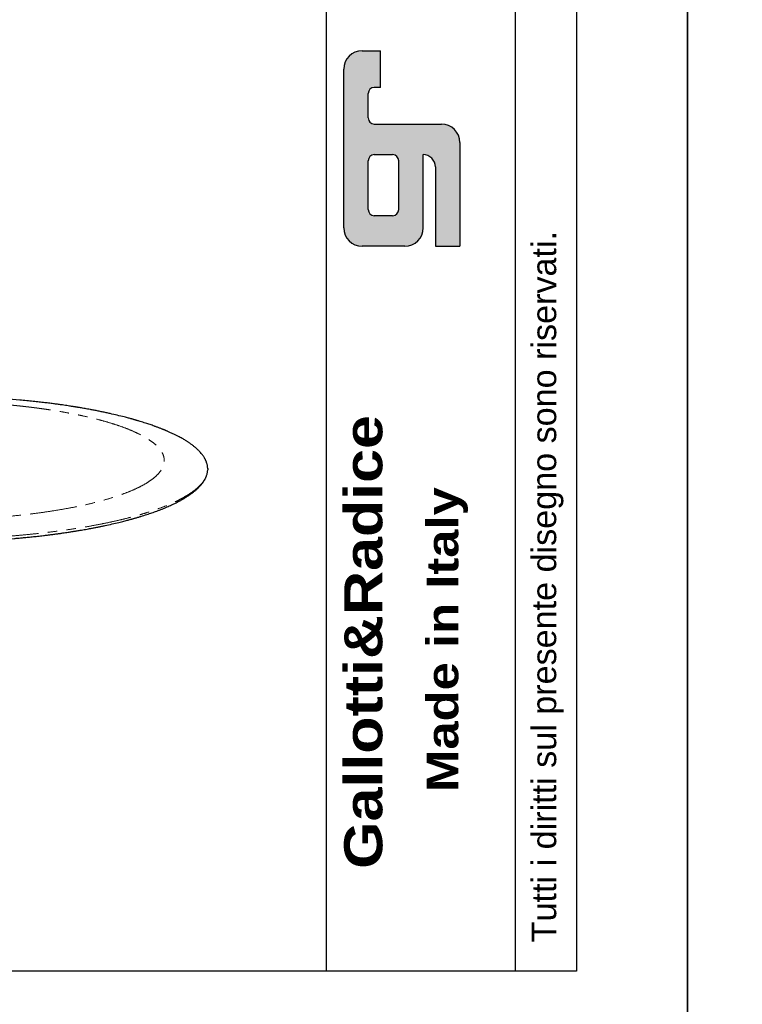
# Model space of a CAD drawing. Header units: millimetres. Extents: x -590 to 14136, y -480 to 15138.
# Tile 16 of 27: x 5417 to 6885, y 9999 to 11997. Entities that reach past the tile are written whole.
import ezdxf

# ---------------------------------------------------------------- set-up
doc = ezdxf.new("R2010")
doc.units = ezdxf.units.MM
doc.header["$LTSCALE"] = 15
doc.linetypes.add('SLD-Phantom', pattern=[12.7, 6.35, -1.27, 1.27, -1.27, 1.27, -1.27])
doc.linetypes.add('SLD-Solid', pattern=[0])
doc.styles.get("Standard").update_dxf_attribs({"font": 'GOTHIC.TTF'})

msp = doc.modelspace()

# ---------------------------------------------------------------- hatches: boundary and pattern name
h = msp.add_hatch(color=256)
h.paths.add_polyline_path([(6137.418, 11784.834, -0.41421356), (6125.022, 11797.23), (6125.022, 11846.81, -0.41421356), (6137.418, 11859.205), (6149.813, 11859.205), (6149.813, 11933.575), (6112.627, 11933.575, 0.41421356), (6075.442, 11896.39), (6075.442, 11574.119, 0.41421356), (6112.627, 11536.934), (6199.393, 11536.934, 0.41421356), (6236.578, 11574.119), (6236.578, 11722.859, -0.41421356), (6261.368, 11698.069), (6261.368, 11536.934), (6310.948, 11536.934), (6310.948, 11747.649, 0.41421356), (6273.763, 11784.834)])
h.paths.add_polyline_path([(6174.603, 11722.859, -0.41421356), (6186.998, 11710.464), (6186.998, 11611.304, -0.41421356), (6174.603, 11598.909), (6137.418, 11598.909, -0.41421356), (6125.022, 11611.304), (6125.022, 11710.464, -0.41421356), (6137.418, 11722.859)], flags=16)

# ---------------------------------------------------------------- linework, layer by layer
for p, q in [((6039.736, 12048.058), (6039.736, 10065.67)), ((6423.982, 10065.67), (6423.982, 12048.058)), ((6112.627, 11933.575), (6149.813, 11933.575)), ((6149.813, 11859.205), (6149.813, 11933.575)), ((6075.442, 11574.119), (6075.442, 11896.39)), ((6149.813, 11859.205), (6137.418, 11859.205)), ((6125.022, 11797.23), (6125.022, 11846.81)), ((6137.418, 11784.834), (6273.763, 11784.834)), ((6310.948, 11747.649), (6310.948, 11536.934)), ((6125.022, 11611.304), (6125.022, 11710.464)), ((6137.418, 11722.859), (6174.603, 11722.859)), ((6186.998, 11611.304), (6186.998, 11710.464)), ((6236.578, 11574.119), (6236.578, 11722.859)), ((6261.368, 11698.069), (6261.368, 11536.934)), ((6174.603, 11598.909), (6137.418, 11598.909)), ((6199.393, 11536.934), (6112.627, 11536.934)), ((6261.368, 11536.934), (6310.948, 11536.934))]:
    msp.add_line(p, q)
msp.add_lwpolyline([(-366.579, 15022.867), (6547.932, 15022.867), (6547.932, 10065.67), (-366.579, 10065.67)], close=True)
at = {"color": 7, "linetype": 'SLD-Solid', "lineweight": 25, "flags": 128}
msp.add_lwpolyline([(5417.456, 11224.869), (4684.541, 11291.801), (4009.392, 11353.457)], dxfattribs=at)
for centre, radius, start, end in [((6112.627, 11896.39), 37.185, 90, 180), ((6137.418, 11846.81), 12.395, 90, 180), ((6137.418, 11797.23), 12.395, 180, 270), ((6273.763, 11747.649), 37.185, 0, 90), ((6137.418, 11710.464), 12.395, 90, 180), ((6174.603, 11710.464), 12.395, 0, 90), ((6236.578, 11698.069), 24.79, 0, 90), ((6137.418, 11611.304), 12.395, 180, 270), ((6174.603, 11611.304), 12.395, 270, 0), ((6112.627, 11574.119), 37.185, 180, 270), ((6199.393, 11574.119), 37.185, 270, 0)]:
    msp.add_arc(centre, radius, start, end)
at = {"color": 8, "linetype": 'SLD-Phantom', "lineweight": 18}
for points, knots in [([(5058.383, 10988.659), (5059.034, 10988.6), (5060.334, 10988.482), (5062.288, 10988.307), (5064.245, 10988.134), (5066.203, 10987.963), (5068.164, 10987.795), (5070.127, 10987.628), (5072.092, 10987.464), (5074.06, 10987.302), (5076.029, 10987.142), (5078.001, 10986.984), (5079.975, 10986.828), (5081.952, 10986.675), (5083.93, 10986.523), (5085.911, 10986.374), (5087.894, 10986.227), (5089.879, 10986.081), (5091.867, 10985.938), (5093.857, 10985.798), (5095.848, 10985.659), (5097.843, 10985.522), (5099.839, 10985.388), (5101.838, 10985.256), (5103.838, 10985.125), (5105.841, 10984.997), (5107.847, 10984.871), (5109.854, 10984.748), (5111.864, 10984.626), (5113.876, 10984.506), (5115.89, 10984.389), (5117.906, 10984.274), (5119.925, 10984.161), (5121.946, 10984.05), (5123.969, 10983.941), (5125.994, 10983.834), (5128.022, 10983.729), (5130.051, 10983.627), (5132.083, 10983.527), (5134.117, 10983.428), (5136.154, 10983.332), (5138.193, 10983.238), (5140.233, 10983.147), (5142.276, 10983.057), (5144.322, 10982.969), (5146.369, 10982.884), (5148.419, 10982.801), (5157.637, 10982.436), (5174.075, 10981.897), (5197.814, 10981.411), (5221.621, 10981.217), (5245.456, 10981.314), (5269.244, 10981.7), (5292.908, 10982.376), (5316.41, 10983.341), (5342.296, 10984.731), (5370.378, 10986.661), (5400.388, 10989.262), (5429.647, 10992.346), (5458.039, 10995.897), (5485.432, 10999.904), (5511.708, 11004.349), (5536.769, 11009.209), (5560.493, 11014.467), (5582.778, 11020.102), (5603.545, 11026.084), (5622.687, 11032.393), (5640.123, 11039.001), (5655.798, 11045.876), (5669.624, 11052.992), (5681.542, 11060.318), (5691.522, 11067.822), (5699.5, 11075.472), (5705.441, 11083.236), (5709.344, 11091.079), (5711.167, 11098.97), (5710.903, 11106.872), (5708.578, 11114.755), (5704.176, 11122.582), (5697.718, 11130.32), (5689.254, 11137.938), (5678.797, 11145.401), (5666.392, 11152.677), (5652.115, 11159.738), (5636.004, 11166.551), (5619.617, 11172.541), (5603.502, 11177.768), (5588.096, 11182.286), (5571.814, 11186.609), (5554.683, 11190.732), (5536.765, 11194.642), (5518.111, 11198.326), (5498.75, 11201.776), (5484.233, 11204.104), (5475.062, 11205.484), (5471.492, 11206.01), (5467.906, 11206.529), (5464.305, 11207.04), (5460.689, 11207.543), (5457.057, 11208.039), (5453.409, 11208.526), (5449.747, 11209.005), (5446.068, 11209.476), (5442.375, 11209.94), (5438.666, 11210.395), (5434.941, 11210.843), (5431.201, 11211.282), (5427.446, 11211.714), (5423.675, 11212.138), (5419.889, 11212.554), (5416.088, 11212.962), (5412.271, 11213.361), (5408.438, 11213.753), (5404.591, 11214.138), (5400.727, 11214.514), (5396.849, 11214.882), (5394.253, 11215.121), (5392.954, 11215.241)], [0, 0, 0, 0, 0.00136296, 0.00272537, 0.00408726, 0.00544866, 0.00680958, 0.00817006, 0.00953012, 0.01088979, 0.01224908, 0.01360803, 0.01496665, 0.01632498, 0.01768303, 0.01904083, 0.02039842, 0.0217558, 0.02311301, 0.02447008, 0.02582702, 0.02718386, 0.02854063, 0.02989734, 0.03125404, 0.03261073, 0.03396745, 0.03532422, 0.03668107, 0.03803802, 0.03939509, 0.04075231, 0.04210971, 0.04346731, 0.04482513, 0.0461832, 0.04754154, 0.04890019, 0.05025916, 0.05161847, 0.05297816, 0.05433825, 0.05569876, 0.05705972, 0.05842114, 0.05978307, 0.06114552, 0.06250851, 0.07815264, 0.09375922, 0.10936601, 0.12501079, 0.14065493, 0.1562615, 0.17186829, 0.18751307, 0.20836009, 0.22916269, 0.25001047, 0.27085749, 0.29166009, 0.31250787, 0.33335488, 0.35415749, 0.37500527, 0.39585228, 0.41665489, 0.43750267, 0.45834968, 0.47915228, 0.50000007, 0.52084708, 0.54164968, 0.56249747, 0.58334448, 0.60414708, 0.62499487, 0.64584188, 0.66664448, 0.68749226, 0.70833928, 0.72914188, 0.74998966, 0.77083667, 0.79163928, 0.81248706, 0.8281312, 0.84373777, 0.85934456, 0.87498934, 0.89063348, 0.90624005, 0.92184684, 0.93749163, 0.94021699, 0.94294027, 0.94566167, 0.94838139, 0.95109962, 0.95381657, 0.95653242, 0.95924738, 0.96196165, 0.96467543, 0.96738891, 0.97010229, 0.97281577, 0.97552956, 0.97824385, 0.98095884, 0.98367472, 0.98639171, 0.98910998, 0.99182976, 0.99455122, 0.99727457, 1, 1, 1, 1]), ([(5798.928, 11081.782), (5798.839, 11080.564), (5798.595, 11077.255), (5796.967, 11071.867), (5794.159, 11065.632), (5790.223, 11059.471), (5785.253, 11053.396), (5779.267, 11047.416), (5772.25, 11041.505), (5764.165, 11035.641), (5755.002, 11029.834), (5744.761, 11024.1), (5733.518, 11018.482), (5721.293, 11012.993), (5708.187, 11007.675), (5694.244, 11002.536), (5679.512, 10997.58), (5663.934, 10992.787), (5647.44, 10988.138), (5630.04, 10983.646), (5611.754, 10979.323), (5592.722, 10975.203), (5572.982, 10971.295), (5552.69, 10967.629), (5531.899, 10964.208), (5510.663, 10961.032), (5488.896, 10958.086), (5466.504, 10955.361), (5443.515, 10952.867), (5419.968, 10950.613), (5396.046, 10948.618), (5371.795, 10946.886), (5347.406, 10945.43), (5322.933, 10944.248), (5298.427, 10943.335), (5273.784, 10942.685), (5248.902, 10942.298), (5223.826, 10942.181), (5198.603, 10942.34), (5173.432, 10942.774), (5148.362, 10943.482), (5123.59, 10944.458), (5099.159, 10945.694), (5075.118, 10947.186), (5051.331, 10948.917), (5035.755, 10950.284), (5027.968, 10950.968)], [0, 0, 0, 0, 0.01347951, 0.03661399, 0.05974842, 0.08288287, 0.10560426, 0.12832569, 0.1510471, 0.17376849, 0.19690292, 0.22003739, 0.24317187, 0.2663063, 0.28944075, 0.31216214, 0.33488357, 0.35760498, 0.38032636, 0.4034608, 0.42659526, 0.44972974, 0.47286418, 0.49599863, 0.51872001, 0.54144145, 0.56416286, 0.58688424, 0.61001868, 0.63315314, 0.65628762, 0.67942206, 0.70255651, 0.72527789, 0.74799932, 0.77072073, 0.79344212, 0.81657656, 0.83971102, 0.8628455, 0.88597994, 0.90911437, 0.93183568, 0.95455704, 0.97727846, 1, 1, 1, 1])]:
    msp.add_open_spline(points, degree=3, knots=knots, dxfattribs=at)
at = {"color": 7, "linetype": 'SLD-Solid', "lineweight": 25}
for points, knots in [([(5799.197, 11084.866), (5799.171, 11085.857), (5799.118, 11087.929), (5798.732, 11090.964), (5798.209, 11093.646), (5797.63, 11095.888), (5797.091, 11097.646), (5796.526, 11099.252), (5795.965, 11100.682), (5795.428, 11101.937), (5794.921, 11103.042), (5794.409, 11104.094), (5793.835, 11105.21), (5793.151, 11106.465), (5792.339, 11107.864), (5791.142, 11109.794), (5789.491, 11112.225), (5787.288, 11115.136), (5784.788, 11118.118), (5782.257, 11120.862), (5779.822, 11123.305), (5777.636, 11125.369), (5775.474, 11127.305), (5773.326, 11129.138), (5771.13, 11130.931), (5768.829, 11132.731), (5766.443, 11134.52), (5764.069, 11136.229), (5761.832, 11137.782), (5759.762, 11139.174), (5757.639, 11140.562), (5755.237, 11142.088), (5752.342, 11143.865), (5749.01, 11145.833), (5745.321, 11147.925), (5741.868, 11149.804), (5738.743, 11151.447), (5736.01, 11152.847), (5733.165, 11154.266), (5730.203, 11155.705), (5727.133, 11157.158), (5724.065, 11158.572), (5721.142, 11159.885), (5718.66, 11160.976), (5716.622, 11161.855), (5714.997, 11162.548), (5713.591, 11163.14), (5712.409, 11163.633), (5711.445, 11164.032), (5710.553, 11164.399), (5709.529, 11164.818), (5708.156, 11165.375), (5706.367, 11166.092), (5704.143, 11166.971), (5701.588, 11167.964), (5698.864, 11169.003), (5696.141, 11170.023), (5693.487, 11171), (5690.241, 11172.175), (5686.458, 11173.513), (5682.056, 11175.03), (5677.558, 11176.539), (5672.722, 11178.118), (5667.443, 11179.793), (5662.67, 11181.261), (5658.749, 11182.438), (5656.033, 11183.24), (5653.864, 11183.872), (5652.187, 11184.356), (5650.732, 11184.773), (5649.148, 11185.223), (5647.147, 11185.787), (5644.652, 11186.482), (5641.652, 11187.306), (5638.135, 11188.255), (5634.122, 11189.319), (5626.598, 11191.27), (5615.681, 11193.975), (5603.32, 11196.834), (5593.005, 11199.096), (5584.785, 11200.831), (5576.63, 11202.489), (5568.69, 11204.044), (5561.606, 11205.383), (5555.464, 11206.51), (5550.228, 11207.447), (5545.343, 11208.302), (5540.834, 11209.074), (5537.337, 11209.661), (5534.827, 11210.076), (5533.256, 11210.335), (5531.955, 11210.547), (5530.75, 11210.743), (5529.354, 11210.968), (5527.308, 11211.296), (5524.415, 11211.755), (5520.588, 11212.352), (5515.906, 11213.068), (5510.316, 11213.904), (5503.791, 11214.851), (5496.302, 11215.904), (5487.86, 11217.046), (5478.447, 11218.265), (5468.111, 11219.541), (5456.846, 11220.858), (5444.642, 11222.199), (5431.432, 11223.562), (5422.215, 11224.424), (5417.456, 11224.869)], [0, 0, 0, 0, 0.01434186, 0.02998597, 0.0469341, 0.05749761, 0.06748682, 0.07645039, 0.08438842, 0.09143142, 0.09740685, 0.1027902, 0.10884409, 0.11563637, 0.12316683, 0.13141847, 0.14661287, 0.16243268, 0.17887709, 0.19568595, 0.20806059, 0.21951757, 0.23005746, 0.24026456, 0.2501185, 0.2603664, 0.27096778, 0.28097273, 0.28998065, 0.29799221, 0.30526856, 0.31429769, 0.3247178, 0.33649374, 0.3489875, 0.36195579, 0.3703017, 0.37883256, 0.38754822, 0.39644852, 0.40553331, 0.41470775, 0.4230812, 0.43043494, 0.43549803, 0.43993242, 0.4437384, 0.44691624, 0.44946615, 0.45146166, 0.45403828, 0.45758338, 0.46228054, 0.4680175, 0.47478407, 0.48180206, 0.48857664, 0.49510801, 0.50139638, 0.5122946, 0.52239024, 0.53267784, 0.54378713, 0.55571715, 0.56846659, 0.57558245, 0.58147563, 0.58614694, 0.58959702, 0.59225152, 0.59546664, 0.59969577, 0.60493841, 0.61119394, 0.61846158, 0.62674044, 0.63583508, 0.66415173, 0.69164398, 0.70717406, 0.72243024, 0.73741329, 0.75197139, 0.76549468, 0.77535039, 0.78452943, 0.79303239, 0.80085987, 0.80792055, 0.81107399, 0.81375892, 0.81597545, 0.81773283, 0.81991658, 0.82311051, 0.82817131, 0.83463434, 0.8424989, 0.85176407, 0.86263564, 0.87495685, 0.88872623, 0.90394214, 0.92060276, 0.93837015, 0.95752704, 0.97807112, 1, 1, 1, 1]), ([(5033.881, 10944.846), (5039.887, 10944.314), (5051.669, 10943.271), (5069.255, 10941.923), (5086.292, 10940.755), (5102.763, 10939.764), (5118.631, 10938.932), (5133.872, 10938.245), (5148.46, 10937.689), (5162.581, 10937.243), (5176.196, 10936.899), (5189.269, 10936.649), (5201.559, 10936.483), (5213.059, 10936.389), (5223.762, 10936.354), (5233.924, 10936.368), (5243.576, 10936.424), (5252.953, 10936.519), (5262.041, 10936.648), (5271.054, 10936.813), (5280, 10937.013), (5288.877, 10937.248), (5302.745, 10937.671), (5321.437, 10938.382), (5344.333, 10939.505), (5366.154, 10940.811), (5386.766, 10942.258), (5402.751, 10943.544), (5414.75, 10944.595), (5423.389, 10945.39), (5432.852, 10946.307), (5443.126, 10947.359), (5454.188, 10948.558), (5464.593, 10949.756), (5474.197, 10950.92), (5482.629, 10951.986), (5490.742, 10953.055), (5498.161, 10954.07), (5504.716, 10954.997), (5510.433, 10955.83), (5515.335, 10956.561), (5519.475, 10957.192), (5522.91, 10957.725), (5525.956, 10958.204), (5528.995, 10958.688), (5532.391, 10959.238), (5536.291, 10959.879), (5540.773, 10960.63), (5545.873, 10961.504), (5551.458, 10962.484), (5557.49, 10963.572), (5563.922, 10964.765), (5570.658, 10966.053), (5577.47, 10967.397), (5584.148, 10968.756), (5593.477, 10970.713), (5605.15, 10973.284), (5616.211, 10975.889), (5624.112, 10977.835), (5629.058, 10979.084), (5633.57, 10980.251), (5637.478, 10981.284), (5640.555, 10982.111), (5642.899, 10982.751), (5644.603, 10983.22), (5646.054, 10983.623), (5647.587, 10984.051), (5649.445, 10984.575), (5651.783, 10985.241), (5654.515, 10986.03), (5657.523, 10986.913), (5660.641, 10987.843), (5666.797, 10989.711), (5675.385, 10992.429), (5686.044, 10996.029), (5696.359, 10999.733), (5706.567, 11003.653), (5716.539, 11007.775), (5725.011, 11011.542), (5732.25, 11014.977), (5738.473, 11018.104), (5744.431, 11021.28), (5750.206, 11024.556), (5755.817, 11027.957), (5761.267, 11031.507), (5766.457, 11035.163), (5771.342, 11038.909), (5775.091, 11042.057), (5777.82, 11044.521), (5779.615, 11046.221), (5781.145, 11047.737), (5782.492, 11049.127), (5783.919, 11050.659), (5785.527, 11052.474), (5787.289, 11054.602), (5788.67, 11056.402), (5789.676, 11057.793), (5790.329, 11058.729), (5790.949, 11059.653), (5791.539, 11060.563), (5792.12, 11061.496), (5792.738, 11062.529), (5793.426, 11063.741), (5794.239, 11065.266), (5795.148, 11067.128), (5796.113, 11069.351), (5797.049, 11071.874), (5797.906, 11074.698), (5798.584, 11077.822), (5798.975, 11080.123), (5799.03, 11081.382), (5799.036, 11081.501)], [0, 0, 0, 0, 0.01789938, 0.0351167, 0.05165176, 0.06750433, 0.0826742, 0.09716121, 0.11096526, 0.12408614, 0.13709898, 0.14936188, 0.16087479, 0.17163769, 0.18165058, 0.19091355, 0.20016342, 0.20875626, 0.21726979, 0.2257308, 0.23413954, 0.24249628, 0.25080128, 0.27337396, 0.29556225, 0.31623465, 0.33622059, 0.35548535, 0.36318476, 0.37174293, 0.38117761, 0.39148991, 0.40268107, 0.41475247, 0.42335977, 0.43235734, 0.44100821, 0.44883553, 0.45583848, 0.46191323, 0.46719145, 0.4716726, 0.47535622, 0.47839184, 0.48163884, 0.48533132, 0.48957856, 0.49454694, 0.50023875, 0.50665462, 0.51338297, 0.52075906, 0.52873915, 0.53676133, 0.54465557, 0.55242177, 0.57022014, 0.58730562, 0.59394012, 0.60045756, 0.60644287, 0.61159657, 0.61591784, 0.61872871, 0.62102499, 0.62280646, 0.62462167, 0.6272758, 0.63041548, 0.634252, 0.6386106, 0.64300883, 0.64741882, 0.66485724, 0.68049196, 0.69575582, 0.71337093, 0.73047562, 0.74713383, 0.75959455, 0.77185362, 0.78414917, 0.79664441, 0.80954658, 0.8228586, 0.8367392, 0.85056561, 0.86418529, 0.87090859, 0.87699637, 0.88241016, 0.887155, 0.89190599, 0.89884326, 0.90659258, 0.91466001, 0.9180021, 0.92128634, 0.9245127, 0.92768118, 0.93079174, 0.93420198, 0.93839684, 0.94337922, 0.95003794, 0.95772582, 0.9664431, 0.97618995, 0.98696643, 0.9987724, 1, 1, 1, 1]), ([(5799.104, 11085.598), (5799.145, 11085.198), (5799.276, 11083.926), (5799.07, 11082.654), (5798.928, 11081.782)], [0, 0, 0, 0, 0.3141279, 1, 1, 1, 1])]:
    msp.add_open_spline(points, degree=3, knots=knots, dxfattribs=at)
at = {"layer": 'Defpoints'}
for points in [[(6772.964, 9931.603), (6772.964, 15137.519), (-589.689, 15137.519), (-589.689, 9931.603)], [(14135.617, 9931.603), (14135.617, 15137.519), (6772.964, 15137.519), (6772.964, 9931.603)]]:
    msp.add_lwpolyline(points, close=True, dxfattribs=at)

# ---------------------------------------------------------------- texts
at = {"attachment_point": 1, "rotation": 90}
for s, insert, char_height, width in [("{\\fArial|b0|i0|c0|p34;Tutti i diritti sul presente disegno sono riservati.                             Non sono ammesse modifiche senza l'autorizzazione del progettista.}  ", (6457.071, 10124.48), 49.580155, 4898.38792), ('{\\fArial Black|b0|i0|c0|p34;Gallotti&Radice}', (6076.337, 10273.527), 77.34504, 1126.7115), ('{\\fArial Black|b0|i0|c0|p34;Made in Italy}', (6243.554, 10429.591), 64.4542, 662.02377)]:
    msp.add_mtext(s, dxfattribs=dict(at, insert=insert, char_height=char_height, width=width))

doc.saveas('drawing.dxf')
